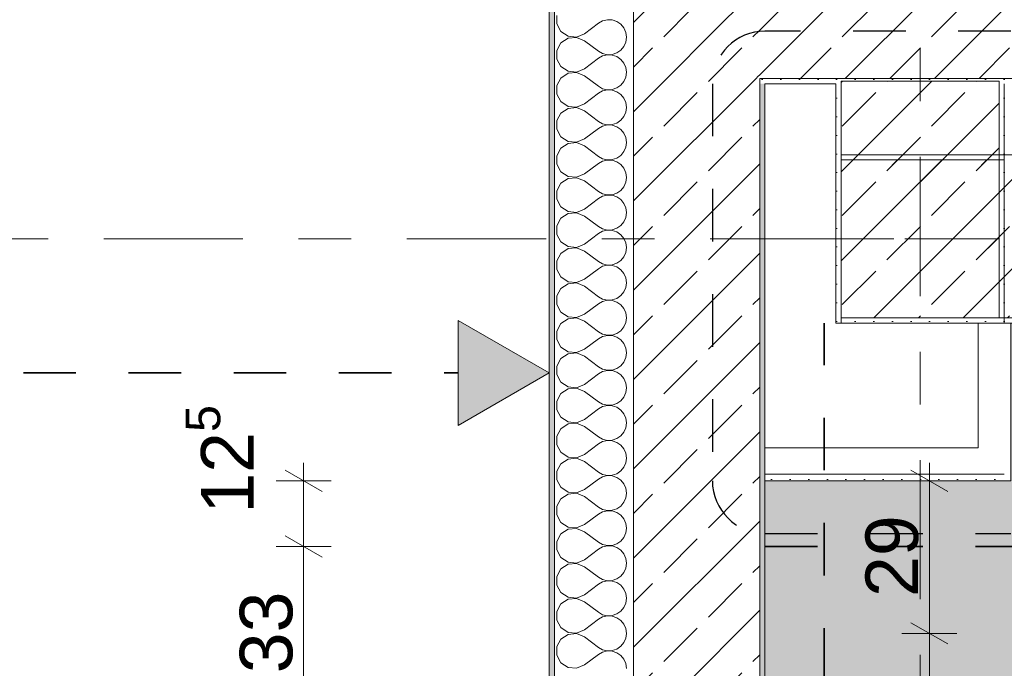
# Model space of a CAD drawing. Header units: metres. Extents: x -3.6 to 65.4, y -11 to 16.8.
# Tile 48 of 178: x -1.2 to 0.7, y 12.3 to 13.6. Entities that reach past the tile are written whole.
import ezdxf

# ---------------------------------------------------------------- set-up
doc = ezdxf.new("R2010")
doc.units = ezdxf.units.M
doc.header["$MEASUREMENT"] = 0
for name, pattern in [('Achse', [0.2, 0.1, -0.05, 0, -0.05]), ('Punktlinie eng', [0.0375, 0.0125, -0.025]), ('Strichlinie doppelt', [0.546806, 0.264583, -0.105833, 0.070556, -0.105833])]:
    doc.linetypes.add(name, pattern=pattern)
for name, color, linetype in [('154 - Bemaßung_ Beschriftung.Ausbau - Deckenspiegel', 7, 'Continuous'), ('208 - Marker.Detail', 7, 'Continuous'), ('451 - Universal.Achsen Raster', 7, 'Continuous'), ('604 - Struktur.Wand Aussen', 7, 'Continuous'), ('607 - Struktur.Stütze', 7, 'Continuous'), ('608 - Struktur.Träger', 7, 'Continuous'), ('Neubau_606 - Struktur.Wand Innen Ausbau', 7, 'Continuous'), ('Neubau_651 - Abdeckung.Decke abgehängt_ bekleidet', 7, 'Continuous')]:
    doc.layers.add(name, color=color, linetype=linetype)
doc.styles.add('ERSTELLTER_STIL_2', font='txt')
doc.dimstyles.new('ERSTELLTER_STIL__1', dxfattribs={"dimtxt": 0.1, "dimasz": 0.0532, "dimexe": 0.18, "dimexo": 0.0625, "dimgap": 0, "dimtad": 1, "dimtih": 1, "dimtoh": 1, "dimzin": 0, "dimdsep": 46, "dimtxsty": 'ERSTELLTER_STIL_2', "dimblk": 'ARROWHEAD_2', "dimblk1": 'ARROWHEAD_2', "dimblk2": 'ARROWHEAD_2', "dimcen": 0.09, "dimse1": 1, "dimse2": 1, "dimclrd": 7, "dimclre": 7, "dimclrt": 7, "dimazin": 0, "dimtfac": 1, "dimtdec": 4, "dimtmove": 0, "dimatfit": 3, "dimfxl": 1, "dimtolj": 1, "dimtzin": 0, "dimarcsym": 0})
doc.dimstyles.new('ERSTELLTER_STIL__2', dxfattribs={"dimtxt": 0.1, "dimasz": 0.0532, "dimexe": 0.18, "dimexo": 0.0625, "dimgap": 0, "dimtad": 1, "dimtih": 1, "dimtoh": 1, "dimzin": 0, "dimdsep": 46, "dimtxsty": 'ERSTELLTER_STIL_2', "dimblk": 'ARROWHEAD_2', "dimblk1": 'ARROWHEAD_2', "dimblk2": 'ARROWHEAD_2', "dimcen": 0.09, "dimse1": 1, "dimse2": 1, "dimclrd": 7, "dimclre": 7, "dimclrt": 7, "dimazin": 0, "dimtfac": 1, "dimtdec": 4, "dimtmove": 2, "dimatfit": 3, "dimfxl": 1, "dimtolj": 1, "dimtzin": 0, "dimarcsym": 0})
doc.dimstyles.new('ERSTELLTER_STIL__3', dxfattribs={"dimtxt": 0.1, "dimasz": 0.0532, "dimexe": 0.18, "dimexo": 0.0625, "dimgap": 0, "dimtad": 1, "dimzin": 0, "dimdsep": 46, "dimtxsty": 'ERSTELLTER_STIL_2', "dimblk": 'ARROWHEAD_2', "dimblk1": 'ARROWHEAD_2', "dimblk2": 'ARROWHEAD_2', "dimcen": 0.09, "dimse1": 1, "dimse2": 1, "dimclrd": 7, "dimclre": 7, "dimclrt": 7, "dimazin": 0, "dimtfac": 1, "dimtdec": 4, "dimtmove": 0, "dimatfit": 3, "dimfxl": 1, "dimtolj": 1, "dimtzin": 0, "dimarcsym": 0})
doc.dimstyles.new('ERSTELLTER_STIL__5', dxfattribs={"dimtxt": 0.1, "dimasz": 0.0532, "dimexe": 0.18, "dimexo": 0.0625, "dimgap": 0, "dimtad": 1, "dimzin": 0, "dimdsep": 46, "dimtxsty": 'ERSTELLTER_STIL_2', "dimblk": 'ARROWHEAD_2', "dimblk1": 'ARROWHEAD_2', "dimblk2": 'ARROWHEAD_2', "dimcen": 0.09, "dimse1": 1, "dimse2": 1, "dimclrd": 7, "dimclre": 7, "dimclrt": 7, "dimazin": 0, "dimtfac": 1, "dimtdec": 4, "dimtmove": 2, "dimatfit": 3, "dimfxl": 1, "dimtolj": 1, "dimtzin": 0, "dimarcsym": 0})
pattern_1 = [(45, (0, 0), (-0.0848528, 0.0848528), []), (45, (-0.04243, 0.04243), (-0.0848528, 0.0848528), [0.09, -0.03])]
pattern_2 = [(45, (0, 0), (-0.01767767, 0.01767767), [0, -0.025])]

# ---------------------------------------------------------------- blocks, each defined once
blk = doc.blocks.new('*X5')
at = {"layer": '604 - Struktur.Wand Aussen', "color": 7, "linetype": 'Continuous', "lineweight": 5}
for p, q in [((-0.1607, 13.5748), (-0.1607, 13.5585)), ((-0.1607, 13.5585), (-0.153, 13.5442)), ((-0.1083, 13.54), (-0.0817, 13.56)), ((-0.0736, 13.5645), (-0.0817, 13.56)), ((-0.0647, 13.5665), (-0.0736, 13.5645)), ((-0.0555, 13.5661), (-0.0647, 13.5665)), ((-0.0468, 13.5631), (-0.0555, 13.5661)), ((-0.0392, 13.5579), (-0.0468, 13.5631)), ((-0.0333, 13.5509), (-0.0392, 13.5579)), ((-0.153, 13.5442), (-0.1395, 13.5352)), ((-0.1395, 13.5352), (-0.1233, 13.5337)), ((-0.1233, 13.5337), (-0.1083, 13.54)), ((-0.0296, 13.5424), (-0.0333, 13.5509)), ((-0.0283, 13.5333), (-0.0296, 13.5424)), ((-0.153, 13.5224), (-0.1607, 13.5081)), ((-0.1395, 13.5314), (-0.153, 13.5224)), ((-0.1233, 13.533), (-0.1395, 13.5314)), ((-0.1083, 13.5267), (-0.1233, 13.533)), ((-0.1083, 13.5267), (-0.0817, 13.5067)), ((-0.0392, 13.5087), (-0.0333, 13.5158)), ((-0.0333, 13.5158), (-0.0296, 13.5242)), ((-0.0296, 13.5242), (-0.0283, 13.5333)), ((-0.1607, 13.5081), (-0.1607, 13.4919)), ((-0.0817, 13.5067), (-0.0736, 13.5022)), ((-0.0736, 13.4978), (-0.0817, 13.4933)), ((-0.0736, 13.5022), (-0.0647, 13.5001)), ((-0.0647, 13.4999), (-0.0736, 13.4978)), ((-0.0647, 13.5001), (-0.0555, 13.5006)), ((-0.0555, 13.4994), (-0.0647, 13.4999)), ((-0.0555, 13.5006), (-0.0468, 13.5035)), ((-0.0468, 13.4965), (-0.0555, 13.4994)), ((-0.0468, 13.5035), (-0.0392, 13.5087)), ((-0.1607, 13.4919), (-0.153, 13.4776)), ((-0.1083, 13.4733), (-0.0817, 13.4933)), ((-0.0392, 13.4913), (-0.0468, 13.4965)), ((-0.0333, 13.4842), (-0.0392, 13.4913)), ((-0.0296, 13.4758), (-0.0333, 13.4842)), ((-0.153, 13.4776), (-0.1395, 13.4686)), ((-0.1395, 13.4648), (-0.153, 13.4558)), ((-0.1395, 13.4686), (-0.1233, 13.467)), ((-0.1233, 13.4663), (-0.1395, 13.4648)), ((-0.1233, 13.467), (-0.1083, 13.4733)), ((-0.1083, 13.46), (-0.1233, 13.4663)), ((-0.1083, 13.46), (-0.0817, 13.44)), ((-0.0283, 13.4667), (-0.0296, 13.4758)), ((-0.0296, 13.4576), (-0.0283, 13.4667)), ((-0.153, 13.4558), (-0.1607, 13.4415)), ((-0.1607, 13.4415), (-0.1607, 13.4252)), ((-0.0468, 13.4369), (-0.0392, 13.4421)), ((-0.0392, 13.4421), (-0.0333, 13.4491)), ((-0.0333, 13.4491), (-0.0296, 13.4576)), ((-0.1607, 13.4252), (-0.153, 13.4109)), ((-0.1083, 13.4067), (-0.0817, 13.4267)), ((-0.0817, 13.44), (-0.0736, 13.4355)), ((-0.0736, 13.4311), (-0.0817, 13.4267)), ((-0.0736, 13.4355), (-0.0647, 13.4335)), ((-0.0647, 13.4332), (-0.0736, 13.4311)), ((-0.0647, 13.4335), (-0.0555, 13.4339)), ((-0.0555, 13.4328), (-0.0647, 13.4332)), ((-0.0555, 13.4339), (-0.0468, 13.4369)), ((-0.0468, 13.4298), (-0.0555, 13.4328)), ((-0.0392, 13.4246), (-0.0468, 13.4298)), ((-0.0333, 13.4175), (-0.0392, 13.4246)), ((-0.153, 13.4109), (-0.1395, 13.4019)), ((-0.1233, 13.4004), (-0.1083, 13.4067)), ((-0.0296, 13.4091), (-0.0333, 13.4175)), ((-0.0283, 13.4), (-0.0296, 13.4091)), ((-0.153, 13.3891), (-0.1607, 13.3748)), ((-0.1395, 13.3981), (-0.153, 13.3891)), ((-0.1395, 13.4019), (-0.1233, 13.4004)), ((-0.1233, 13.3996), (-0.1395, 13.3981)), ((-0.1083, 13.3933), (-0.1233, 13.3996)), ((-0.1083, 13.3933), (-0.0817, 13.3733)), ((-0.0333, 13.3825), (-0.0296, 13.3909)), ((-0.0296, 13.3909), (-0.0283, 13.4)), ((-0.1607, 13.3748), (-0.1607, 13.3585)), ((-0.0817, 13.3733), (-0.0736, 13.3689)), ((-0.0736, 13.3689), (-0.0647, 13.3668)), ((-0.0647, 13.3665), (-0.0736, 13.3645)), ((-0.0647, 13.3668), (-0.0555, 13.3672)), ((-0.0555, 13.3661), (-0.0647, 13.3665)), ((-0.0555, 13.3672), (-0.0468, 13.3702)), ((-0.0468, 13.3631), (-0.0555, 13.3661)), ((-0.0468, 13.3702), (-0.0392, 13.3754)), ((-0.0392, 13.3754), (-0.0333, 13.3825)), ((-0.1607, 13.3585), (-0.153, 13.3442)), ((-0.1083, 13.34), (-0.0817, 13.36)), ((-0.0736, 13.3645), (-0.0817, 13.36)), ((-0.0392, 13.3579), (-0.0468, 13.3631)), ((-0.0333, 13.3509), (-0.0392, 13.3579)), ((-0.0296, 13.3424), (-0.0333, 13.3509)), ((-0.153, 13.3442), (-0.1395, 13.3352)), ((-0.1395, 13.3314), (-0.153, 13.3224)), ((-0.1395, 13.3352), (-0.1233, 13.3337)), ((-0.1233, 13.333), (-0.1395, 13.3314)), ((-0.1233, 13.3337), (-0.1083, 13.34)), ((-0.1083, 13.3267), (-0.1233, 13.333)), ((-0.0283, 13.3333), (-0.0296, 13.3424)), ((-0.0296, 13.3242), (-0.0283, 13.3333)), ((-0.153, 13.3224), (-0.1607, 13.3081)), ((-0.1083, 13.3267), (-0.0817, 13.3067)), ((-0.0392, 13.3087), (-0.0333, 13.3158)), ((-0.0333, 13.3158), (-0.0296, 13.3242)), ((-0.1607, 13.3081), (-0.1607, 13.2919)), ((-0.1607, 13.2919), (-0.153, 13.2776)), ((-0.1083, 13.2733), (-0.0817, 13.2933)), ((-0.0817, 13.3067), (-0.0736, 13.3022)), ((-0.0736, 13.2978), (-0.0817, 13.2933)), ((-0.0736, 13.3022), (-0.0647, 13.3001)), ((-0.0647, 13.2999), (-0.0736, 13.2978)), ((-0.0647, 13.3001), (-0.0555, 13.3006)), ((-0.0555, 13.2994), (-0.0647, 13.2999)), ((-0.0555, 13.3006), (-0.0468, 13.3035)), ((-0.0468, 13.2965), (-0.0555, 13.2994)), ((-0.0468, 13.3035), (-0.0392, 13.3087)), ((-0.0392, 13.2913), (-0.0468, 13.2965)), ((-0.0333, 13.2842), (-0.0392, 13.2913)), ((-0.153, 13.2776), (-0.1395, 13.2686)), ((-0.1233, 13.267), (-0.1083, 13.2733)), ((-0.0296, 13.2758), (-0.0333, 13.2842)), ((-0.0283, 13.2667), (-0.0296, 13.2758)), ((-0.153, 13.2558), (-0.1607, 13.2415)), ((-0.1395, 13.2648), (-0.153, 13.2558)), ((-0.1395, 13.2686), (-0.1233, 13.267)), ((-0.1233, 13.2663), (-0.1395, 13.2648)), ((-0.1083, 13.26), (-0.1233, 13.2663)), ((-0.1083, 13.26), (-0.0817, 13.24)), ((-0.0333, 13.2491), (-0.0296, 13.2576)), ((-0.0296, 13.2576), (-0.0283, 13.2667)), ((-0.1607, 13.2415), (-0.1607, 13.2252)), ((-0.0817, 13.24), (-0.0736, 13.2355)), ((-0.0736, 13.2355), (-0.0647, 13.2335)), ((-0.0555, 13.2339), (-0.0468, 13.2369)), ((-0.0468, 13.2369), (-0.0392, 13.2421)), ((-0.0392, 13.2421), (-0.0333, 13.2491)), ((-0.1607, 13.2252), (-0.153, 13.2109)), ((-0.1083, 13.2067), (-0.0817, 13.2267)), ((-0.0736, 13.2311), (-0.0817, 13.2267)), ((-0.0647, 13.2332), (-0.0736, 13.2311)), ((-0.0647, 13.2335), (-0.0555, 13.2339)), ((-0.0555, 13.2328), (-0.0647, 13.2332)), ((-0.0468, 13.2298), (-0.0555, 13.2328)), ((-0.0392, 13.2246), (-0.0468, 13.2298)), ((-0.0333, 13.2175), (-0.0392, 13.2246)), ((-0.0296, 13.2091), (-0.0333, 13.2175)), ((-0.153, 13.2109), (-0.1395, 13.2019)), ((-0.1395, 13.1981), (-0.153, 13.1891)), ((-0.1395, 13.2019), (-0.1233, 13.2004)), ((-0.1233, 13.1996), (-0.1395, 13.1981)), ((-0.1233, 13.2004), (-0.1083, 13.2067)), ((-0.1083, 13.1933), (-0.1233, 13.1996)), ((-0.0283, 13.2), (-0.0296, 13.2091)), ((-0.0296, 13.1909), (-0.0283, 13.2)), ((-0.153, 13.1891), (-0.1607, 13.1748)), ((-0.1083, 13.1933), (-0.0817, 13.1733)), ((-0.0392, 13.1754), (-0.0333, 13.1825)), ((-0.0333, 13.1825), (-0.0296, 13.1909)), ((-0.1607, 13.1748), (-0.1607, 13.1585)), ((-0.1083, 13.14), (-0.0817, 13.16)), ((-0.0817, 13.1733), (-0.0736, 13.1689)), ((-0.0736, 13.1645), (-0.0817, 13.16)), ((-0.0736, 13.1689), (-0.0647, 13.1668)), ((-0.0647, 13.1665), (-0.0736, 13.1645)), ((-0.0647, 13.1668), (-0.0555, 13.1672)), ((-0.0555, 13.1661), (-0.0647, 13.1665)), ((-0.0555, 13.1672), (-0.0468, 13.1702)), ((-0.0468, 13.1631), (-0.0555, 13.1661)), ((-0.0468, 13.1702), (-0.0392, 13.1754)), ((-0.0392, 13.1579), (-0.0468, 13.1631)), ((-0.1607, 13.1585), (-0.153, 13.1442)), ((-0.153, 13.1442), (-0.1395, 13.1352)), ((-0.0333, 13.1509), (-0.0392, 13.1579)), ((-0.0296, 13.1424), (-0.0333, 13.1509)), ((-0.0283, 13.1333), (-0.0296, 13.1424)), ((-0.153, 13.1224), (-0.1607, 13.1081)), ((-0.1395, 13.1314), (-0.153, 13.1224)), ((-0.1395, 13.1352), (-0.1233, 13.1337)), ((-0.1233, 13.133), (-0.1395, 13.1314)), ((-0.1233, 13.1337), (-0.1083, 13.14)), ((-0.1083, 13.1267), (-0.1233, 13.133)), ((-0.1083, 13.1267), (-0.0817, 13.1067)), ((-0.0333, 13.1158), (-0.0296, 13.1242)), ((-0.0296, 13.1242), (-0.0283, 13.1333)), ((-0.1607, 13.1081), (-0.1607, 13.0919)), ((-0.0817, 13.1067), (-0.0736, 13.1022)), ((-0.0555, 13.1006), (-0.0468, 13.1035)), ((-0.0468, 13.1035), (-0.0392, 13.1087)), ((-0.0392, 13.1087), (-0.0333, 13.1158)), ((-0.1607, 13.0919), (-0.153, 13.0776)), ((-0.1083, 13.0733), (-0.0817, 13.0933)), ((-0.0736, 13.0978), (-0.0817, 13.0933)), ((-0.0736, 13.1022), (-0.0647, 13.1001)), ((-0.0647, 13.0999), (-0.0736, 13.0978)), ((-0.0647, 13.1001), (-0.0555, 13.1006)), ((-0.0555, 13.0994), (-0.0647, 13.0999)), ((-0.0468, 13.0965), (-0.0555, 13.0994)), ((-0.0392, 13.0913), (-0.0468, 13.0965)), ((-0.0333, 13.0842), (-0.0392, 13.0913)), ((-0.153, 13.0776), (-0.1395, 13.0686)), ((-0.1395, 13.0686), (-0.1233, 13.067)), ((-0.1233, 13.0663), (-0.1395, 13.0648)), ((-0.1233, 13.067), (-0.1083, 13.0733)), ((-0.1083, 13.06), (-0.1233, 13.0663)), ((-0.0296, 13.0758), (-0.0333, 13.0842)), ((-0.0283, 13.0667), (-0.0296, 13.0758)), ((-0.0296, 13.0576), (-0.0283, 13.0667)), ((-0.153, 13.0558), (-0.1607, 13.0415)), ((-0.1395, 13.0648), (-0.153, 13.0558)), ((-0.1083, 13.06), (-0.0817, 13.04)), ((-0.0392, 13.0421), (-0.0333, 13.0491)), ((-0.0333, 13.0491), (-0.0296, 13.0576)), ((-0.1607, 13.0415), (-0.1607, 13.0252)), ((-0.0817, 13.04), (-0.0736, 13.0355)), ((-0.0736, 13.0311), (-0.0817, 13.0267)), ((-0.0736, 13.0355), (-0.0647, 13.0335)), ((-0.0647, 13.0332), (-0.0736, 13.0311)), ((-0.0647, 13.0335), (-0.0555, 13.0339)), ((-0.0555, 13.0328), (-0.0647, 13.0332)), ((-0.0555, 13.0339), (-0.0468, 13.0369)), ((-0.0468, 13.0298), (-0.0555, 13.0328)), ((-0.0468, 13.0369), (-0.0392, 13.0421)), ((-0.0392, 13.0246), (-0.0468, 13.0298)), ((-0.1607, 13.0252), (-0.153, 13.0109)), ((-0.153, 13.0109), (-0.1395, 13.0019)), ((-0.1083, 13.0067), (-0.0817, 13.0267)), ((-0.0333, 13.0175), (-0.0392, 13.0246)), ((-0.0296, 13.0091), (-0.0333, 13.0175)), ((-0.1395, 12.9981), (-0.153, 12.9891)), ((-0.1395, 13.0019), (-0.1233, 13.0004)), ((-0.1233, 12.9996), (-0.1395, 12.9981)), ((-0.1233, 13.0004), (-0.1083, 13.0067)), ((-0.1083, 12.9933), (-0.1233, 12.9996)), ((-0.1083, 12.9933), (-0.0817, 12.9733)), ((-0.0283, 13), (-0.0296, 13.0091)), ((-0.0296, 12.9909), (-0.0283, 13)), ((-0.153, 12.9891), (-0.1607, 12.9748)), ((-0.1607, 12.9748), (-0.1607, 12.9585)), ((-0.0817, 12.9733), (-0.0736, 12.9689)), ((-0.0468, 12.9702), (-0.0392, 12.9754)), ((-0.0392, 12.9754), (-0.0333, 12.9825)), ((-0.0333, 12.9825), (-0.0296, 12.9909)), ((-0.1607, 12.9585), (-0.153, 12.9442)), ((-0.1083, 12.94), (-0.0817, 12.96)), ((-0.0736, 12.9645), (-0.0817, 12.96)), ((-0.0736, 12.9689), (-0.0647, 12.9668)), ((-0.0647, 12.9665), (-0.0736, 12.9645)), ((-0.0647, 12.9668), (-0.0555, 12.9672)), ((-0.0555, 12.9661), (-0.0647, 12.9665)), ((-0.0555, 12.9672), (-0.0468, 12.9702)), ((-0.0468, 12.9631), (-0.0555, 12.9661)), ((-0.0392, 12.9579), (-0.0468, 12.9631)), ((-0.0333, 12.9509), (-0.0392, 12.9579)), ((-0.153, 12.9442), (-0.1395, 12.9352)), ((-0.1395, 12.9352), (-0.1233, 12.9337)), ((-0.1233, 12.9337), (-0.1083, 12.94)), ((-0.0296, 12.9424), (-0.0333, 12.9509)), ((-0.0283, 12.9333), (-0.0296, 12.9424)), ((-0.153, 12.9224), (-0.1607, 12.9081)), ((-0.1395, 12.9314), (-0.153, 12.9224)), ((-0.1233, 12.933), (-0.1395, 12.9314)), ((-0.1083, 12.9267), (-0.1233, 12.933)), ((-0.1083, 12.9267), (-0.0817, 12.9067)), ((-0.0333, 12.9158), (-0.0296, 12.9242)), ((-0.0296, 12.9242), (-0.0283, 12.9333)), ((-0.1607, 12.9081), (-0.1607, 12.8919)), ((-0.0817, 12.9067), (-0.0736, 12.9022)), ((-0.0736, 12.8978), (-0.0817, 12.8933)), ((-0.0736, 12.9022), (-0.0647, 12.9001)), ((-0.0647, 12.8999), (-0.0736, 12.8978)), ((-0.0647, 12.9001), (-0.0555, 12.9006)), ((-0.0555, 12.8994), (-0.0647, 12.8999)), ((-0.0555, 12.9006), (-0.0468, 12.9035)), ((-0.0468, 12.8965), (-0.0555, 12.8994)), ((-0.0468, 12.9035), (-0.0392, 12.9087)), ((-0.0392, 12.9087), (-0.0333, 12.9158)), ((-0.1607, 12.8919), (-0.153, 12.8776)), ((-0.1083, 12.8733), (-0.0817, 12.8933)), ((-0.0392, 12.8913), (-0.0468, 12.8965)), ((-0.0333, 12.8842), (-0.0392, 12.8913)), ((-0.0296, 12.8758), (-0.0333, 12.8842)), ((-0.153, 12.8776), (-0.1395, 12.8686)), ((-0.1395, 12.8648), (-0.153, 12.8558)), ((-0.1395, 12.8686), (-0.1233, 12.867)), ((-0.1233, 12.8663), (-0.1395, 12.8648)), ((-0.1233, 12.867), (-0.1083, 12.8733)), ((-0.1083, 12.86), (-0.1233, 12.8663)), ((-0.0283, 12.8667), (-0.0296, 12.8758)), ((-0.0296, 12.8576), (-0.0283, 12.8667)), ((-0.153, 12.8558), (-0.1607, 12.8415)), ((-0.1607, 12.8415), (-0.1607, 12.8252)), ((-0.1083, 12.86), (-0.0817, 12.84)), ((-0.0468, 12.8369), (-0.0392, 12.8421)), ((-0.0392, 12.8421), (-0.0333, 12.8491)), ((-0.0333, 12.8491), (-0.0296, 12.8576)), ((-0.1607, 12.8252), (-0.153, 12.8109)), ((-0.1083, 12.8067), (-0.0817, 12.8267)), ((-0.0817, 12.84), (-0.0736, 12.8355)), ((-0.0736, 12.8311), (-0.0817, 12.8267)), ((-0.0736, 12.8355), (-0.0647, 12.8335)), ((-0.0647, 12.8332), (-0.0736, 12.8311)), ((-0.0647, 12.8335), (-0.0555, 12.8339)), ((-0.0555, 12.8328), (-0.0647, 12.8332)), ((-0.0555, 12.8339), (-0.0468, 12.8369)), ((-0.0468, 12.8298), (-0.0555, 12.8328)), ((-0.0392, 12.8246), (-0.0468, 12.8298)), ((-0.0333, 12.8175), (-0.0392, 12.8246)), ((-0.153, 12.8109), (-0.1395, 12.8019)), ((-0.1233, 12.8004), (-0.1083, 12.8067)), ((-0.0296, 12.8091), (-0.0333, 12.8175)), ((-0.0283, 12.8), (-0.0296, 12.8091)), ((-0.153, 12.7891), (-0.1607, 12.7748)), ((-0.1395, 12.7981), (-0.153, 12.7891)), ((-0.1395, 12.8019), (-0.1233, 12.8004)), ((-0.1233, 12.7996), (-0.1395, 12.7981)), ((-0.1083, 12.7933), (-0.1233, 12.7996)), ((-0.1083, 12.7933), (-0.0817, 12.7733)), ((-0.0333, 12.7825), (-0.0296, 12.7909)), ((-0.0296, 12.7909), (-0.0283, 12.8)), ((-0.1607, 12.7748), (-0.1607, 12.7585)), ((-0.0817, 12.7733), (-0.0736, 12.7689)), ((-0.0736, 12.7689), (-0.0647, 12.7668)), ((-0.0647, 12.7665), (-0.0736, 12.7645)), ((-0.0647, 12.7668), (-0.0555, 12.7672)), ((-0.0555, 12.7661), (-0.0647, 12.7665)), ((-0.0555, 12.7672), (-0.0468, 12.7702)), ((-0.0468, 12.7702), (-0.0392, 12.7754)), ((-0.0392, 12.7754), (-0.0333, 12.7825)), ((-0.1607, 12.7585), (-0.153, 12.7442)), ((-0.1083, 12.74), (-0.0817, 12.76)), ((-0.0736, 12.7645), (-0.0817, 12.76)), ((-0.0468, 12.7631), (-0.0555, 12.7661)), ((-0.0392, 12.7579), (-0.0468, 12.7631)), ((-0.0333, 12.7509), (-0.0392, 12.7579)), ((-0.0296, 12.7424), (-0.0333, 12.7509)), ((-0.153, 12.7442), (-0.1395, 12.7352)), ((-0.1395, 12.7314), (-0.153, 12.7224)), ((-0.1395, 12.7352), (-0.1233, 12.7337)), ((-0.1233, 12.733), (-0.1395, 12.7314)), ((-0.1233, 12.7337), (-0.1083, 12.74)), ((-0.1083, 12.7267), (-0.1233, 12.733)), ((-0.0283, 12.7333), (-0.0296, 12.7424)), ((-0.0296, 12.7242), (-0.0283, 12.7333)), ((-0.153, 12.7224), (-0.1607, 12.7081)), ((-0.1083, 12.7267), (-0.0817, 12.7067)), ((-0.0392, 12.7087), (-0.0333, 12.7158)), ((-0.0333, 12.7158), (-0.0296, 12.7242)), ((-0.1607, 12.7081), (-0.1607, 12.6919)), ((-0.1607, 12.6919), (-0.153, 12.6776)), ((-0.1083, 12.6733), (-0.0817, 12.6933)), ((-0.0817, 12.7067), (-0.0736, 12.7022)), ((-0.0736, 12.6978), (-0.0817, 12.6933)), ((-0.0736, 12.7022), (-0.0647, 12.7001)), ((-0.0647, 12.6999), (-0.0736, 12.6978)), ((-0.0647, 12.7001), (-0.0555, 12.7006)), ((-0.0555, 12.6994), (-0.0647, 12.6999)), ((-0.0555, 12.7006), (-0.0468, 12.7035)), ((-0.0468, 12.6965), (-0.0555, 12.6994)), ((-0.0468, 12.7035), (-0.0392, 12.7087)), ((-0.0392, 12.6913), (-0.0468, 12.6965)), ((-0.153, 12.6776), (-0.1395, 12.6686)), ((-0.1233, 12.667), (-0.1083, 12.6733)), ((-0.0333, 12.6842), (-0.0392, 12.6913)), ((-0.0296, 12.6758), (-0.0333, 12.6842)), ((-0.0283, 12.6667), (-0.0296, 12.6758)), ((-0.153, 12.6558), (-0.1607, 12.6415)), ((-0.1395, 12.6648), (-0.153, 12.6558)), ((-0.1395, 12.6686), (-0.1233, 12.667)), ((-0.1233, 12.6663), (-0.1395, 12.6648)), ((-0.1083, 12.66), (-0.1233, 12.6663)), ((-0.1083, 12.66), (-0.0817, 12.64)), ((-0.0333, 12.6491), (-0.0296, 12.6576)), ((-0.0296, 12.6576), (-0.0283, 12.6667)), ((-0.1607, 12.6415), (-0.1607, 12.6252)), ((-0.0817, 12.64), (-0.0736, 12.6355)), ((-0.0736, 12.6355), (-0.0647, 12.6335)), ((-0.0555, 12.6339), (-0.0468, 12.6369)), ((-0.0468, 12.6369), (-0.0392, 12.6421)), ((-0.0392, 12.6421), (-0.0333, 12.6491)), ((-0.1607, 12.6252), (-0.153, 12.6109)), ((-0.1083, 12.6067), (-0.0817, 12.6267)), ((-0.0736, 12.6311), (-0.0817, 12.6267)), ((-0.0647, 12.6332), (-0.0736, 12.6311)), ((-0.0647, 12.6335), (-0.0555, 12.6339)), ((-0.0555, 12.6328), (-0.0647, 12.6332)), ((-0.0468, 12.6298), (-0.0555, 12.6328)), ((-0.0392, 12.6246), (-0.0468, 12.6298)), ((-0.0333, 12.6175), (-0.0392, 12.6246)), ((-0.0296, 12.6091), (-0.0333, 12.6175)), ((-0.153, 12.6109), (-0.1395, 12.6019)), ((-0.1395, 12.5981), (-0.153, 12.5891)), ((-0.1395, 12.6019), (-0.1233, 12.6004)), ((-0.1233, 12.5996), (-0.1395, 12.5981)), ((-0.1233, 12.6004), (-0.1083, 12.6067)), ((-0.1083, 12.5933), (-0.1233, 12.5996)), ((-0.0283, 12.6), (-0.0296, 12.6091)), ((-0.0296, 12.5909), (-0.0283, 12.6)), ((-0.153, 12.5891), (-0.1607, 12.5748)), ((-0.1083, 12.5933), (-0.0817, 12.5733)), ((-0.0392, 12.5754), (-0.0333, 12.5825)), ((-0.0333, 12.5825), (-0.0296, 12.5909)), ((-0.1607, 12.5748), (-0.1607, 12.5585)), ((-0.0817, 12.5733), (-0.0736, 12.5689)), ((-0.0736, 12.5645), (-0.0817, 12.56)), ((-0.0736, 12.5689), (-0.0647, 12.5668)), ((-0.0647, 12.5665), (-0.0736, 12.5645)), ((-0.0647, 12.5668), (-0.0555, 12.5672)), ((-0.0555, 12.5661), (-0.0647, 12.5665)), ((-0.0555, 12.5672), (-0.0468, 12.5702)), ((-0.0468, 12.5631), (-0.0555, 12.5661)), ((-0.0468, 12.5702), (-0.0392, 12.5754)), ((-0.0392, 12.5579), (-0.0468, 12.5631)), ((-0.1607, 12.5585), (-0.153, 12.5442)), ((-0.153, 12.5442), (-0.1395, 12.5352)), ((-0.1083, 12.54), (-0.0817, 12.56)), ((-0.0333, 12.5509), (-0.0392, 12.5579)), ((-0.0296, 12.5424), (-0.0333, 12.5509)), ((-0.0283, 12.5333), (-0.0296, 12.5424)), ((-0.1395, 12.5314), (-0.153, 12.5224)), ((-0.1395, 12.5352), (-0.1233, 12.5337)), ((-0.1233, 12.533), (-0.1395, 12.5314)), ((-0.1233, 12.5337), (-0.1083, 12.54)), ((-0.1083, 12.5267), (-0.1233, 12.533)), ((-0.1083, 12.5267), (-0.0817, 12.5067)), ((-0.0333, 12.5158), (-0.0296, 12.5242)), ((-0.0296, 12.5242), (-0.0283, 12.5333)), ((-0.153, 12.5224), (-0.1607, 12.5081)), ((-0.1607, 12.5081), (-0.1607, 12.4919)), ((-0.0817, 12.5067), (-0.0736, 12.5022)), ((-0.0468, 12.5035), (-0.0392, 12.5087)), ((-0.0392, 12.5087), (-0.0333, 12.5158)), ((-0.1607, 12.4919), (-0.153, 12.4776)), ((-0.1083, 12.4733), (-0.0817, 12.4933)), ((-0.0736, 12.4978), (-0.0817, 12.4933)), ((-0.0736, 12.5022), (-0.0647, 12.5001)), ((-0.0647, 12.4999), (-0.0736, 12.4978)), ((-0.0647, 12.5001), (-0.0555, 12.5006)), ((-0.0555, 12.4994), (-0.0647, 12.4999)), ((-0.0555, 12.5006), (-0.0468, 12.5035)), ((-0.0468, 12.4965), (-0.0555, 12.4994)), ((-0.0392, 12.4913), (-0.0468, 12.4965)), ((-0.0333, 12.4842), (-0.0392, 12.4913)), ((-0.153, 12.4776), (-0.1395, 12.4686)), ((-0.1395, 12.4686), (-0.1233, 12.467)), ((-0.1233, 12.467), (-0.1083, 12.4733)), ((-0.0296, 12.4758), (-0.0333, 12.4842)), ((-0.0283, 12.4667), (-0.0296, 12.4758)), ((-0.153, 12.4558), (-0.1607, 12.4415)), ((-0.1395, 12.4648), (-0.153, 12.4558)), ((-0.1233, 12.4663), (-0.1395, 12.4648)), ((-0.1083, 12.46), (-0.1233, 12.4663)), ((-0.1083, 12.46), (-0.0817, 12.44)), ((-0.0392, 12.4421), (-0.0333, 12.4491)), ((-0.0333, 12.4491), (-0.0296, 12.4576)), ((-0.0296, 12.4576), (-0.0283, 12.4667)), ((-0.1607, 12.4415), (-0.1607, 12.4252)), ((-0.0817, 12.44), (-0.0736, 12.4355)), ((-0.0736, 12.4311), (-0.0817, 12.4267)), ((-0.0736, 12.4355), (-0.0647, 12.4335)), ((-0.0647, 12.4332), (-0.0736, 12.4311)), ((-0.0647, 12.4335), (-0.0555, 12.4339)), ((-0.0555, 12.4328), (-0.0647, 12.4332)), ((-0.0555, 12.4339), (-0.0468, 12.4369)), ((-0.0468, 12.4298), (-0.0555, 12.4328)), ((-0.0468, 12.4369), (-0.0392, 12.4421)), ((-0.0392, 12.4246), (-0.0468, 12.4298)), ((-0.1607, 12.4252), (-0.153, 12.4109)), ((-0.153, 12.4109), (-0.1395, 12.4019)), ((-0.1083, 12.4067), (-0.0817, 12.4267)), ((-0.0333, 12.4175), (-0.0392, 12.4246)), ((-0.0296, 12.4091), (-0.0333, 12.4175)), ((-0.1395, 12.3981), (-0.153, 12.3891)), ((-0.1395, 12.4019), (-0.1233, 12.4004)), ((-0.1233, 12.3996), (-0.1395, 12.3981)), ((-0.1233, 12.4004), (-0.1083, 12.4067)), ((-0.1083, 12.3933), (-0.1233, 12.3996)), ((-0.1083, 12.3933), (-0.0817, 12.3733)), ((-0.0283, 12.4), (-0.0296, 12.4091)), ((-0.0296, 12.3909), (-0.0283, 12.4)), ((-0.153, 12.3891), (-0.1607, 12.3748)), ((-0.1607, 12.3748), (-0.1607, 12.3585)), ((-0.0468, 12.3702), (-0.0392, 12.3754)), ((-0.0392, 12.3754), (-0.0333, 12.3825)), ((-0.0333, 12.3825), (-0.0296, 12.3909)), ((-0.1607, 12.3585), (-0.153, 12.3442)), ((-0.1083, 12.34), (-0.0817, 12.36)), ((-0.0817, 12.3733), (-0.0736, 12.3689)), ((-0.0736, 12.3645), (-0.0817, 12.36)), ((-0.0736, 12.3689), (-0.0647, 12.3668)), ((-0.0647, 12.3665), (-0.0736, 12.3645)), ((-0.0647, 12.3668), (-0.0555, 12.3672)), ((-0.0555, 12.3661), (-0.0647, 12.3665)), ((-0.0555, 12.3672), (-0.0468, 12.3702)), ((-0.0468, 12.3631), (-0.0555, 12.3661)), ((-0.0392, 12.3579), (-0.0468, 12.3631)), ((-0.0333, 12.3509), (-0.0392, 12.3579)), ((-0.153, 12.3442), (-0.1395, 12.3352)), ((-0.1233, 12.3337), (-0.1083, 12.34)), ((-0.0296, 12.3424), (-0.0333, 12.3509)), ((-0.0283, 12.3333), (-0.0296, 12.3424)), ((-0.1395, 12.3352), (-0.1233, 12.3337))]:
    blk.add_line(p, q, dxfattribs=at)
blk = doc.blocks.new('*D213')
at = {"layer": '154 - Bemaßung_ Beschriftung.Ausbau - Deckenspiegel', "color": 7, "linetype": 'Continuous', "lineweight": 5}
for p, q in [((-0.6771, 12.5852), (-0.6071, 12.5448)), ((-0.5896, 12.565), (-0.6946, 12.565)), ((-0.6421, 12.235), (-0.6421, 12.565)), ((-0.6771, 12.2552), (-0.6071, 12.2148)), ((-0.5896, 12.235), (-0.6946, 12.235))]:
    blk.add_line(p, q, dxfattribs=at)
at = {"layer": '154 - Bemaßung_ Beschriftung.Ausbau - Deckenspiegel', "color": 7, "lineweight": 5, "insert": (-0.6621, 12.3241), "char_height": 0.1, "attachment_point": 7, "rotation": 90, "style": 'ERSTELLTER_STIL_2'}
blk.add_mtext('\\A1;{\\pql;\\fArial|b0|i0|c0|p38;33}', dxfattribs=at)
blk = doc.blocks.new('ARROWHEAD_2')
at = {"color": 0, "linetype": 'Continuous', "lineweight": 0}
for p, q in [((-0.378, -0.655), (0.378, 0.655)), ((0, 0), (-1, 0))]:
    blk.add_line(p, q, dxfattribs=at)
blk = doc.blocks.new('*D214')
at = {"layer": '154 - Bemaßung_ Beschriftung.Ausbau - Deckenspiegel', "color": 7, "linetype": 'Continuous', "lineweight": 5}
for p, q in [((-0.6421, 12.69), (-0.6421, 12.7242)), ((-0.6071, 12.6698), (-0.6771, 12.7102)), ((-0.5896, 12.69), (-0.6946, 12.69)), ((-0.6421, 12.565), (-0.6421, 12.69)), ((-0.6771, 12.5852), (-0.6071, 12.5448)), ((-0.5896, 12.565), (-0.6946, 12.565))]:
    blk.add_line(p, q, dxfattribs=at)
at = {"layer": '154 - Bemaßung_ Beschriftung.Ausbau - Deckenspiegel', "color": 7, "lineweight": 5, "insert": (-0.7081, 12.6274), "char_height": 0.1, "attachment_point": 7, "rotation": 90, "style": 'ERSTELLTER_STIL_2'}
blk.add_mtext('\\A1;{\\pql;\\fArial|b0|i0|c0|p38;12\\fArial|b0|i0|c0|p38;\\A1{\\H.66x;\\S5^  ;}}', dxfattribs=at)
blk = doc.blocks.new('*D215')
at = {"layer": '154 - Bemaßung_ Beschriftung.Ausbau - Deckenspiegel', "color": 7, "linetype": 'Continuous', "lineweight": 5}
for p, q in [((0.235, 14.5711), (0.235, 14.6761)), ((0.2552, 14.6586), (0.2148, 14.5886)), ((0.3677, 14.6586), (0.3273, 14.5886)), ((0.2008, 14.6236), (0.235, 14.6236)), ((0.235, 14.6236), (0.3475, 14.6236))]:
    blk.add_line(p, q, dxfattribs=at)
at = {"layer": '154 - Bemaßung_ Beschriftung.Ausbau - Deckenspiegel', "color": 7, "lineweight": 5, "insert": (0.2156, 14.6425), "char_height": 0.1, "attachment_point": 7, "style": 'ERSTELLTER_STIL_2'}
blk.add_mtext('\\A1;{\\pql;\\fArial|b0|i0|c0|p38;11\\fArial|b0|i0|c0|p38;\\A1{\\H.66x;\\S25^  ;}}', dxfattribs=at)
blk = doc.blocks.new('*D216')
at = {"layer": '154 - Bemaßung_ Beschriftung.Ausbau - Deckenspiegel', "color": 7, "linetype": 'Continuous', "lineweight": 5}
for p, q in [((0.3475, 14.5711), (0.3475, 14.6761)), ((0.3677, 14.6586), (0.3273, 14.5886)), ((0.8477, 14.6586), (0.8073, 14.5886)), ((0.235, 14.6236), (0.3475, 14.6236)), ((0.3475, 14.6236), (0.8275, 14.6236))]:
    blk.add_line(p, q, dxfattribs=at)
at = {"layer": '154 - Bemaßung_ Beschriftung.Ausbau - Deckenspiegel', "color": 7, "lineweight": 5, "insert": (0.5116, 14.6436), "char_height": 0.1, "attachment_point": 7, "style": 'ERSTELLTER_STIL_2'}
blk.add_mtext('\\A1;{\\pql;\\fArial|b0|i0|c0|p38;48}', dxfattribs=at)
blk = doc.blocks.new('*D217')
at = {"layer": '154 - Bemaßung_ Beschriftung.Ausbau - Deckenspiegel', "color": 7, "linetype": 'Continuous', "lineweight": 5}
for p, q in [((0.8275, 14.5711), (0.8275, 14.6761)), ((1.3075, 14.5711), (1.3075, 14.6761)), ((0.8477, 14.6586), (0.8073, 14.5886)), ((1.3277, 14.6586), (1.2873, 14.5886)), ((0.3475, 14.6236), (0.8275, 14.6236)), ((0.8275, 14.6236), (1.3075, 14.6236))]:
    blk.add_line(p, q, dxfattribs=at)
at = {"layer": '154 - Bemaßung_ Beschriftung.Ausbau - Deckenspiegel', "color": 7, "lineweight": 5, "insert": (0.9916, 14.6436), "char_height": 0.1, "attachment_point": 7, "style": 'ERSTELLTER_STIL_2'}
blk.add_mtext('\\A1;{\\pql;\\fArial|b0|i0|c0|p38;48}', dxfattribs=at)
blk = doc.blocks.new('*D278')
at = {"layer": '154 - Bemaßung_ Beschriftung.Ausbau - Deckenspiegel', "color": 7, "linetype": 'Continuous', "lineweight": 5}
for p, q in [((0.5125, 12.4202), (0.5825, 12.3798)), ((0.6, 12.4), (0.495, 12.4)), ((0.5475, 12.07), (0.5475, 12.4)), ((0.5125, 12.0902), (0.5825, 12.0498)), ((0.6, 12.07), (0.495, 12.07))]:
    blk.add_line(p, q, dxfattribs=at)
at = {"layer": '154 - Bemaßung_ Beschriftung.Ausbau - Deckenspiegel', "color": 7, "lineweight": 5, "insert": (0.5275, 12.1591), "char_height": 0.1, "attachment_point": 7, "rotation": 90, "style": 'ERSTELLTER_STIL_2'}
blk.add_mtext('\\A1;{\\pql;\\fArial|b0|i0|c0|p38;33}', dxfattribs=at)
blk = doc.blocks.new('*D279')
at = {"layer": '154 - Bemaßung_ Beschriftung.Ausbau - Deckenspiegel', "color": 7, "linetype": 'Continuous', "lineweight": 5}
for p, q in [((0.5475, 12.69), (0.5475, 12.7242)), ((0.5825, 12.6698), (0.5125, 12.7102)), ((0.6, 12.69), (0.495, 12.69)), ((0.5475, 12.4), (0.5475, 12.69)), ((0.5125, 12.4202), (0.5825, 12.3798)), ((0.6, 12.4), (0.495, 12.4))]:
    blk.add_line(p, q, dxfattribs=at)
at = {"layer": '154 - Bemaßung_ Beschriftung.Ausbau - Deckenspiegel', "color": 7, "lineweight": 5, "insert": (0.5275, 12.4691), "char_height": 0.1, "attachment_point": 7, "rotation": 90, "style": 'ERSTELLTER_STIL_2'}
blk.add_mtext('\\A1;{\\pql;\\fArial|b0|i0|c0|p38;29}', dxfattribs=at)

msp = doc.modelspace()

# ---------------------------------------------------------------- hatches: boundary and pattern name
at = {"layer": '604 - Struktur.Wand Aussen', "linetype": 'Continuous', "lineweight": 0, "true_color": 0x000000}
h = msp.add_hatch(dxfattribs=at)
h.set_pattern_fill('Verputz_0001', color=18, style=0, pattern_type=2)
h.set_pattern_definition([(0, (0, 0), (0, 0.08660254), [0, -0.05]), (0, (0.025, 0.0433), (0, 0.08660254), [0, -0.05])])
h.paths.add_polyline_path([(-0.175, 13.845), (-0.175, 7.895), (-0.165, 7.895), (-0.165, 13.845)])
h = msp.add_hatch(dxfattribs=at)
h.set_pattern_fill('Beton__Stahlbeton_0001', color=18, style=0, pattern_type=2)
h.set_pattern_definition(pattern_1)
h.paths.add_polyline_path([(0.225, 13.455), (-0.015, 13.695), (-0.015, 13.455)])
h = msp.add_hatch(dxfattribs=at)
h.set_pattern_fill('Beton__Stahlbeton_0001', color=18, style=0, pattern_type=2)
h.set_pattern_definition(pattern_1)
h.paths.add_polyline_path([(0.225, 13.695), (-0.015, 13.695), (0.225, 13.455)])
h = msp.add_hatch(dxfattribs=at)
h.set_pattern_fill('Beton__Stahlbeton_0001', color=18, style=0, pattern_type=2)
h.set_pattern_definition(pattern_1)
h.paths.add_polyline_path([(1.08, 13.695), (0.225, 13.695), (0.225, 13.455), (1.11, 13.455), (1.11, 13.505), (1.12, 13.505), (1.12, 13.575), (1.11, 13.575), (1.08, 13.575)])
h = msp.add_hatch(dxfattribs=at)
h.set_pattern_fill('Beton__Stahlbeton_0001', color=18, style=0, pattern_type=2)
h.set_pattern_definition(pattern_1)
h.paths.add_polyline_path([(-0.015, 13.455), (-0.015, 7.895), (0.105, 7.895), (0.175, 7.895), (0.225, 7.895), (0.225, 13.455)])
h = msp.add_hatch(dxfattribs=at)
h.set_pattern_fill('Gips_0001', color=18, style=0, pattern_type=2)
h.set_pattern_definition(pattern_2)
h.paths.add_polyline_path([(0.235, 13.445), (0.225, 13.455), (0.225, 13.445)])
h = msp.add_hatch(dxfattribs=at)
h.set_pattern_fill('Gips_0001', color=18, style=0, pattern_type=2)
h.set_pattern_definition(pattern_2)
h.paths.add_polyline_path([(0.235, 13.455), (0.225, 13.455), (0.235, 13.445)])
h = msp.add_hatch(dxfattribs=at)
h.set_pattern_fill('Gips_0001', color=18, style=0, pattern_type=2)
h.set_pattern_definition(pattern_2)
h.paths.add_polyline_path([(0.235, 8.51), (0.235, 13.445), (0.225, 13.445), (0.225, 8.51)])
h = msp.add_hatch(dxfattribs=at)
h.set_pattern_fill('Gips_0001', color=18, style=0, pattern_type=2)
h.set_pattern_definition(pattern_2)
h.paths.add_polyline_path([(0.235, 13.455), (0.235, 13.445), (0.37, 13.445), (0.37, 13.455)])
at = {"layer": '607 - Struktur.Stütze', "linetype": 'Continuous', "lineweight": 0, "true_color": 0x000000}
h = msp.add_hatch(dxfattribs=at)
h.set_pattern_fill('Gips_0001', color=18, style=0, pattern_type=2)
h.set_pattern_definition(pattern_2)
h.paths.add_polyline_path([(0.37, 13.455), (0.37, 13.445), (0.38, 13.445), (0.38, 13.45), (0.68, 13.45), (0.68, 13.445), (0.69, 13.445), (0.69, 13.455)])
h = msp.add_hatch(dxfattribs=at)
h.set_pattern_fill('Gips_0001', color=18, style=0, pattern_type=2)
h.set_pattern_definition(pattern_2)
h.paths.add_polyline_path([(0.37, 12.99), (0.69, 12.99), (0.69, 13.445), (0.68, 13.445), (0.68, 13), (0.38, 13), (0.38, 13.445), (0.37, 13.445)])
h = msp.add_hatch(dxfattribs=at)
h.set_pattern_fill('Beton__Stahlbeton_0001', color=18, style=0, pattern_type=2)
h.set_pattern_definition(pattern_1)
h.paths.add_polyline_path([(0.38, 13), (0.68, 13), (0.68, 13.45), (0.38, 13.45)])
at = {"layer": '608 - Struktur.Träger', "linetype": 'Continuous', "lineweight": 0, "true_color": 0x000000}
h = msp.add_hatch(dxfattribs=at)
h.set_pattern_fill('Beton__Stahlbeton_0001', color=18, style=0, pattern_type=2)
h.set_pattern_definition(pattern_1)
h.paths.add_polyline_path([(0.38, 13), (0.69, 13), (3.97, 13), (4.29, 13), (7.57, 13), (7.89, 13), (11.17, 13), (11.48, 13), (11.48, 13.3), (11.17, 13.3), (7.89, 13.3), (7.57, 13.3), (4.29, 13.3), (3.97, 13.3), (0.69, 13.3), (0.38, 13.3)])
at = {"layer": 'Neubau_606 - Struktur.Wand Innen Ausbau', "linetype": 'Continuous', "lineweight": 0, "true_color": 0x000000}
h = msp.add_hatch(dxfattribs=at)
h.set_pattern_fill('Gips_0001', color=18, style=0, pattern_type=2)
h.set_pattern_definition(pattern_2)
h.paths.add_polyline_path([(0.69, 12.7025), (0.235, 12.7025), (0.235, 12.69), (0.69, 12.69)])
at = {"layer": 'Neubau_651 - Abdeckung.Decke abgehängt_ bekleidet', "linetype": 'Continuous', "lineweight": 13}
msp.add_hatch(color=1, dxfattribs=at).paths.add_polyline_path([(-0.175, 12.895), (-0.3482, 12.995), (-0.3482, 12.795)])
at = {"layer": 'Neubau_651 - Abdeckung.Decke abgehängt_ bekleidet', "linetype": 'Continuous', "lineweight": 13, "true_color": 0xffbfbf}
h = msp.add_hatch(dxfattribs=at)
h.set_pattern_fill('sechseckig_0001', color=254, style=0, pattern_type=2)
h.set_pattern_definition([(90, (0, 0), (-0.1299038, 0), [0.075, -0.15]), (90, (-0.06495, 0.1125), (-0.1299038, 0), [0.075, -0.15]), (150, (5e-18, 0.075), (0.0649519, 0.1125), [0.075, -0.15]), (150, (-0.1299, 0.075), (0.0649519, 0.1125), [0.075, -0.15]), (210, (0, 0), (-0.0649519, 0.1125), [0.075, -0.15]), (210, (-0.1299, 8e-18), (-0.0649519, 0.1125), [0.075, -0.15])])
h.paths.add_polyline_path([(0.7025, 12.69), (0.235, 12.69), (0.235, 8.51), (7.66, 8.51), (7.66, 12.99), (0.7025, 12.99)])
h.paths.add_polyline_path([(0.7475, 9.15), (0.7475, 12.45), (7.1475, 12.45), (7.1475, 9.15)], flags=0)

# ---------------------------------------------------------------- linework, layer by layer
at = {"layer": '208 - Marker.Detail', "color": 30, "linetype": 'Punktlinie eng', "lineweight": 25, "true_color": 0xff6e00}
for p, q in [((0.7025, 13.545), (0.235, 13.545)), ((0.135, 13.445), (0.135, 12.69)), ((0.235, 12.59), (0.7025, 12.59))]:
    msp.add_line(p, q, dxfattribs=at)
for centre, start, end in [((0.235, 13.445), 90, 180), ((0.235, 12.69), 180, 270)]:
    msp.add_arc(centre, 0.1, start, end, dxfattribs=at)
at = {"layer": '451 - Universal.Achsen Raster', "color": 160, "linetype": 'Strichlinie doppelt', "lineweight": 9, "true_color": 0x3232ff}
for p, q in [((0.53, -10.585), (0.53, 16.355)), ((64.935, 13.15), (-3.175, 13.15))]:
    msp.add_line(p, q, dxfattribs=at)
at = {"layer": '604 - Struktur.Wand Aussen', "color": 7, "linetype": 'Continuous', "lineweight": 5}
msp.add_line((-0.165, 13.705), (-0.165, 7.895), dxfattribs=at)
at = {"layer": '604 - Struktur.Wand Aussen', "color": 7, "linetype": 'Continuous', "lineweight": 13}
for p, q in [((-0.015, 13.695), (-0.015, 13.455)), ((-0.015, 13.695), (-0.015, 13.455)), ((-0.015, 13.455), (-0.015, 7.895)), ((0.225, 13.455), (0.225, 13.445)), ((0.225, 13.455), (0.225, 13.445)), ((0.225, 13.455), (1.11, 13.455)), ((0.225, 8.51), (0.225, 13.445))]:
    msp.add_line(p, q, dxfattribs=at)
at = {"layer": '604 - Struktur.Wand Aussen', "color": 7, "linetype": 'Continuous', "lineweight": 5, "flags": 128}
for points in [[(-0.175, 13.845), (-0.175, 7.895)], [(0.235, 8.51), (0.235, 13.445)], [(0.235, 13.445), (0.37, 13.445)]]:
    msp.add_lwpolyline(points, dxfattribs=at)
at = {"layer": '607 - Struktur.Stütze', "color": 7, "linetype": 'Continuous', "lineweight": 5, "flags": 128}
msp.add_lwpolyline([(0.37, 13.445), (0.37, 12.99), (0.69, 12.99), (0.69, 13.445)], dxfattribs=at)
at = {"layer": '607 - Struktur.Stütze', "color": 7, "linetype": 'Continuous', "lineweight": 13, "flags": 128}
msp.add_lwpolyline([(0.38, 13), (0.68, 13), (0.68, 13.45), (0.38, 13.45)], close=True, dxfattribs=at)
at = {"layer": '608 - Struktur.Träger', "color": 7, "linetype": 'Continuous', "lineweight": 13}
for p, q in [((0.38, 13.31), (11.48, 13.31)), ((0.38, 12.99), (0.38, 13.31)), ((0.69, 13.3), (0.38, 13.3)), ((0.38, 12.99), (11.48, 12.99))]:
    msp.add_line(p, q, dxfattribs=at)
at = {"layer": '608 - Struktur.Träger', "color": 7, "linetype": 'Continuous', "lineweight": 9}
msp.add_line((0.38, 13.3), (0.38, 13), dxfattribs=at)
at = {"layer": '608 - Struktur.Träger', "color": 7, "linetype": 'Achse', "lineweight": 9}
msp.add_line((0.38, 13.15), (11.48, 13.15), dxfattribs=at)
at = {"layer": '608 - Struktur.Träger', "color": 7, "linetype": 'Continuous', "lineweight": 13, "flags": 128}
msp.add_lwpolyline([(11.48, 13), (11.17, 13), (7.89, 13), (7.57, 13), (4.29, 13), (3.97, 13), (0.69, 13), (0.38, 13)], dxfattribs=at)
at = {"layer": 'Neubau_606 - Struktur.Wand Innen Ausbau', "color": 1, "linetype": 'Continuous', "lineweight": 5}
for p, q in [((0.235, 12.7025), (0.64, 12.7025)), ((0.64, 12.7025), (0.69, 12.7025)), ((0.64, 12.7025), (0.69, 12.7025))]:
    msp.add_line(p, q, dxfattribs=at)
at = {"layer": 'Neubau_606 - Struktur.Wand Innen Ausbau', "color": 1, "linetype": 'Continuous', "lineweight": 5, "flags": 128}
for points in [[(0.64, 12.99), (0.64, 12.7525)], [(0.64, 12.7525), (0.235, 12.7525)], [(0.235, 12.7025), (0.235, 12.7525)], [(0.235, 12.69), (0.235, 12.7025)], [(0.235, 12.69), (0.69, 12.69)]]:
    msp.add_lwpolyline(points, dxfattribs=at)
at = {"layer": 'Neubau_651 - Abdeckung.Decke abgehängt_ bekleidet', "color": 1, "linetype": 'Continuous', "lineweight": 9}
for p, q in [((-0.3482, 12.795), (-0.3482, 12.995)), ((-0.175, 12.895), (-0.3482, 12.995)), ((-0.175, 12.895), (-0.3482, 12.795))]:
    msp.add_line(p, q, dxfattribs=at)
at = {"layer": 'Neubau_651 - Abdeckung.Decke abgehängt_ bekleidet', "color": 1, "linetype": 'Achse', "lineweight": 35}
for p, q in [((0.3475, 8.51), (0.3475, 12.99)), ((-1.175, 12.895), (-0.3482, 12.895)), ((0.235, 12.565), (7.66, 12.565))]:
    msp.add_line(p, q, dxfattribs=at)
at = {"layer": 'Neubau_651 - Abdeckung.Decke abgehängt_ bekleidet', "color": 1, "linetype": 'Continuous', "lineweight": 13, "flags": 128}
msp.add_lwpolyline([(0.7025, 12.69), (0.235, 12.69), (0.235, 8.51), (7.66, 8.51), (7.66, 12.99), (0.7025, 12.99)], close=True, dxfattribs=at)

# ---------------------------------------------------------------- block references
at = {"layer": '604 - Struktur.Wand Aussen', "color": 7, "lineweight": 18}
msp.add_blockref('*X5', (0, 0), dxfattribs=at)

# ---------------------------------------------------------------- dimensions: what is measured, and where the dimension line sits
at = {"layer": '154 - Bemaßung_ Beschriftung.Ausbau - Deckenspiegel', "color": 7, "linetype": 'Continuous', "lineweight": 5}
for base, p1, p2, dimstyle, picture, middle in [((0.3475, 14.6236), (0.235, 8.51), (0.3475, 8.51), 'ERSTELLTER_STIL__2', '*D215', (0.465, 14.6936)), ((0.8275, 14.6236), (0.3475, 8.51), (0.8275, 12.3376), 'ERSTELLTER_STIL__1', '*D216', (0.5878, 14.6936)), ((1.3075, 14.6236), (0.8275, 12.3376), (1.3075, 12.6184), 'ERSTELLTER_STIL__1', '*D217', (1.0678, 14.6936))]:
    dim = msp.add_linear_dim(base=base, p1=p1, p2=p2, dimstyle=dimstyle, dxfattribs=at)
    dim.commit()
    dim.dimension.update_dxf_attribs({"geometry": picture, "text_midpoint": middle, "dimtype": 160})
for base, p1, p2, dimstyle, picture, middle in [((-0.6421436, 12.6899824), (0.235, 12.564982), (0.235, 12.6899824), 'ERSTELLTER_STIL__5', '*D214', (-0.7591962, 12.8386942)), ((0.5475, 12.69), (0.3575, 12.4), (0.7025, 12.69), 'ERSTELLTER_STIL__3', '*D279', (0.4775, 12.5453)), ((-0.6421, 12.565), (0.235, 12.235), (0.235, 12.565), 'ERSTELLTER_STIL__3', '*D213', (-0.7121, 12.4003)), ((0.5475, 12.4), (1.2575, 12.07), (0.3575, 12.4), 'ERSTELLTER_STIL__3', '*D278', (0.4775, 12.2353))]:
    dim = msp.add_linear_dim(base=base, p1=p1, p2=p2, angle=90, dimstyle=dimstyle, dxfattribs=at)
    dim.commit()
    dim.dimension.update_dxf_attribs({"geometry": picture, "text_midpoint": middle, "dimtype": 160, "text_rotation": 90})

doc.saveas('drawing.dxf')
